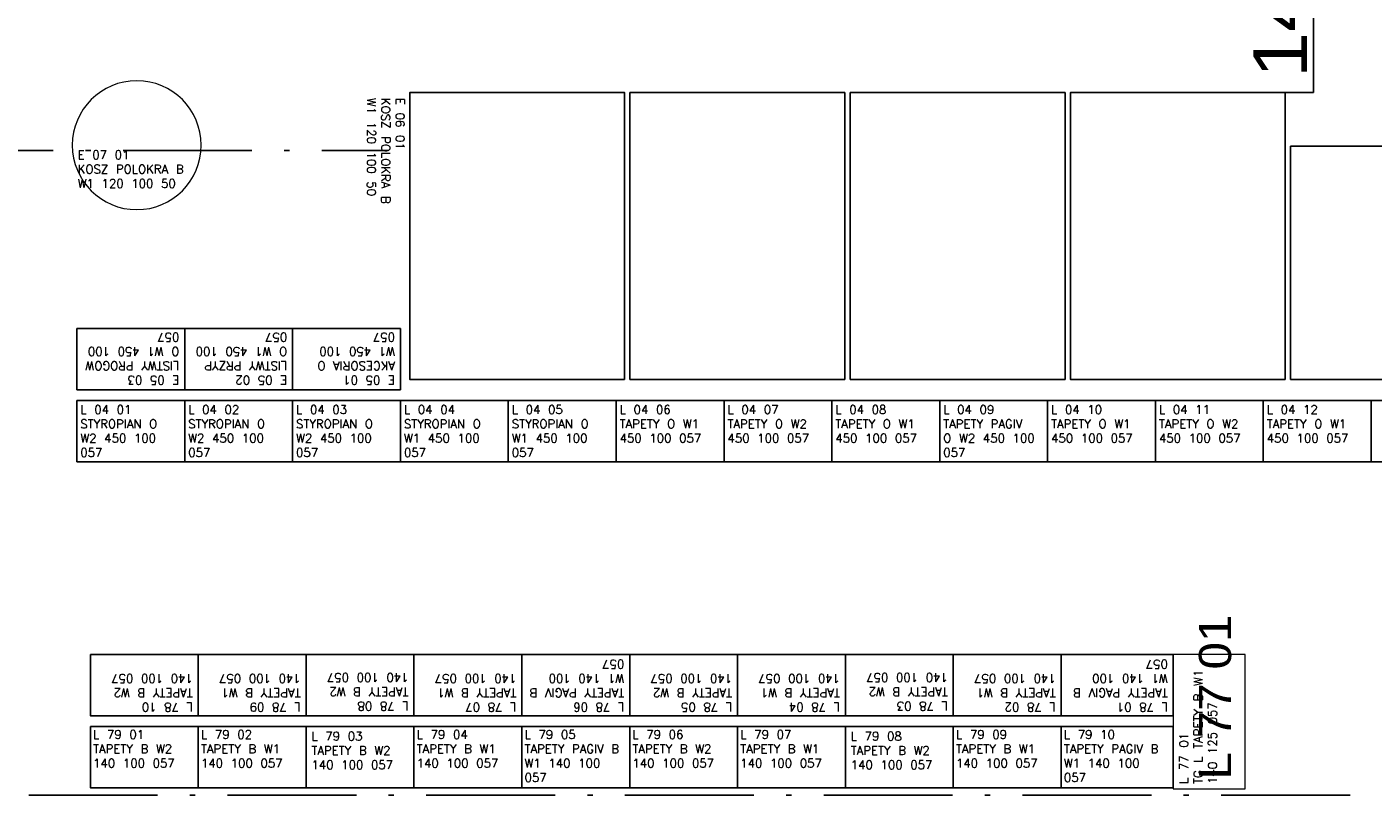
# Model space of a CAD drawing. Extents: x 153948 to 285449, y -89387 to -60195.
# Tile 17 of 100: x 249014 to 250267, y -80240 to -79524. Entities that reach past the tile are written whole.
import ezdxf

# ---------------------------------------------------------------- set-up
doc = ezdxf.new("R2010")
doc.units = 0
doc.header["$LTSCALE"] = 100
doc.header["$MEASUREMENT"] = 0
doc.header["$PDMODE"] = 1
doc.linetypes.add('ACAD_ISO10W100', pattern=[18.5, 12, -3, 0.5, -3])
doc.layers.get('0').update_dxf_attribs({"linetype": 'CONTINUOUS'})
doc.layers.get('DEFPOINTS').update_dxf_attribs({"linetype": 'CONTINUOUS'})
for name, color, linetype in [('mago', 7, 'CONTINUOUS'), ('OSIE', 8, 'ACAD_ISO10W100'), ('R140', 2, 'CONTINUOUS'), ('R450', 1, 'CONTINUOUS'), ('RAK 450', 1, 'CONTINUOUS'), ('RS Minimasa VBA', 7, 'CONTINUOUS')]:
    doc.layers.add(name, color=color, linetype=linetype)
doc.layers.add('RAK 140', color=2, linetype='CONTINUOUS', lineweight=9)
doc.layers.add('RAK_450', color=1, linetype='CONTINUOUS', true_color=0xff0000)
doc.styles.add('arial', font='arial.ttf', dxfattribs={"width": 1.1})
doc.styles.get("Standard").update_dxf_attribs({"font": 'txt.shx'})
doc.dimstyles.new('srodek', dxfattribs={"dimscale": 100, "dimtxt": 0.5, "dimasz": 0.002, "dimexe": 0, "dimexo": 0, "dimgap": 0.05, "dimtad": 1, "dimjust": 2, "dimrnd": 0.5, "dimzin": 12, "dimtxsty": 'arial', "dimblk": 'ARCHTICK', "dimcen": 0.002, "dimclrt": 7, "dimazin": 0, "dimtfac": 1, "dimtix": 1, "dimtofl": 0, "dimtmove": 2, "dimatfit": 3, "dimldrblk": 'DOT', "dimfxl": 1, "dimtolj": 1, "dimtzin": 0, "dimarcsym": 0})

# ---------------------------------------------------------------- blocks, each defined once
blk = doc.blocks.new('_ARCHTICK')
at = {"color": 0, "linetype": 'ByBlock', "const_width": 0.15}
blk.add_lwpolyline([(-0.5, -0.5), (0.5, 0.5)], dxfattribs=at)
blk = doc.blocks.new('*D804')
at = {"color": 0, "lineweight": -2, "transparency": 16777216}
for p, q in [((250252.6, -79439.4), (250211.3, -79439.4)), ((250211.3, -79585.6), (250211.3, -79439.4)), ((250185.1, -79585.6), (250211.3, -79585.6))]:
    blk.add_line(p, q, dxfattribs=at)
at = {"layer": 'DEFPOINTS', "color": 0, "transparency": 16777216}
for p in [(250211.3, -79439.4), (250252.6, -79439.4), (250185.1, -79585.6)]:
    blk.add_point(p, dxfattribs=at)
at = {"color": 0, "lineweight": -2, "transparency": 16777216, "xscale": 0.2, "yscale": 0.2, "zscale": 0.2}
for p, rotation in [((250211.3, -79439.4), 90), ((250211.3, -79585.6), 270)]:
    blk.add_blockref('_ARCHTICK', p, dxfattribs=dict(at, rotation=rotation))
at = {"color": 7, "transparency": 16777216, "insert": (250180.7, -79507.8), "char_height": 50, "attachment_point": 5, "rotation": 90, "style": 'arial'}
blk.add_mtext('\\A1;146', dxfattribs=at)
blk = doc.blocks.new('_Dot')
at = {"color": 0, "linetype": 'ByBlock', "lineweight": -2}
blk.add_line((-0.5, 0), (-1, 0), dxfattribs=at)
at = {"color": 0, "linetype": 'ByBlock', "const_width": 0.5}
blk.add_lwpolyline([(-0.25, 0, 1), (0.25, 0, 1)], format="xyb", close=True, dxfattribs=at)

msp = doc.modelspace()

# ---------------------------------------------------------------- linework, layer by layer
at = {"layer": 'OSIE', "ltscale": 0.1}
for p, q in [((248363.17, -79639.55), (249349.98, -79639.55)), ((247720.4, -80239.55), (263229.19, -80239.55))]:
    msp.add_line(p, q, dxfattribs=at)
at = {"layer": 'R140', "extrusion": (0, -1.22465e-16, -1)}
for points in [[(-249072.77, -80108.74), (-249173.17, -80108.74), (-249173.17, -80165.74), (-249072.77, -80165.74)], [(-249173.17, -80108.74), (-249273.57, -80108.74), (-249273.57, -80165.74), (-249173.17, -80165.74)], [(-249273.57, -80108.74), (-249373.97, -80108.74), (-249373.97, -80165.74), (-249273.57, -80165.74)], [(-249373.97, -80108.74), (-249474.37, -80108.74), (-249474.37, -80165.74), (-249373.97, -80165.74)], [(-249474.37, -80108.74), (-249574.77, -80108.74), (-249574.77, -80165.74), (-249474.37, -80165.74)], [(-249574.77, -80108.74), (-249675.17, -80108.74), (-249675.17, -80165.74), (-249574.77, -80165.74)], [(-249675.17, -80108.74), (-249775.57, -80108.74), (-249775.57, -80165.74), (-249675.17, -80165.74)], [(-249775.57, -80108.74), (-249875.97, -80108.74), (-249875.97, -80165.74), (-249775.57, -80165.74)], [(-249875.97, -80108.74), (-249976.37, -80108.74), (-249976.37, -80165.74), (-249875.97, -80165.74)], [(-249976.37, -80108.74), (-250080.77, -80108.74), (-250080.77, -80165.74), (-249976.37, -80165.74)], [(-249072.77, -80175.74), (-249173.17, -80175.74), (-249173.17, -80232.74), (-249072.77, -80232.74)], [(-249173.17, -80175.74), (-249273.57, -80175.74), (-249273.57, -80232.74), (-249173.17, -80232.74)], [(-249273.57, -80175.74), (-249373.97, -80175.74), (-249373.97, -80232.74), (-249273.57, -80232.74)], [(-249373.97, -80175.74), (-249474.37, -80175.74), (-249474.37, -80232.74), (-249373.97, -80232.74)], [(-249474.37, -80175.74), (-249574.77, -80175.74), (-249574.77, -80232.74), (-249474.37, -80232.74)], [(-249574.77, -80175.74), (-249675.17, -80175.74), (-249675.17, -80232.74), (-249574.77, -80232.74)], [(-249675.17, -80175.74), (-249775.57, -80175.74), (-249775.57, -80232.74), (-249675.17, -80232.74)], [(-249775.57, -80175.74), (-249875.97, -80175.74), (-249875.97, -80232.74), (-249775.57, -80232.74)], [(-249875.97, -80175.74), (-249976.37, -80175.74), (-249976.37, -80232.74), (-249875.97, -80232.74)], [(-249976.37, -80175.74), (-250080.77, -80175.74), (-250080.77, -80232.74), (-249976.37, -80232.74)]]:
    msp.add_lwpolyline(points, close=True, dxfattribs=at)
at = {"layer": 'R450', "extrusion": (0, -1.22465e-16, -1)}
for points in [[(-249261, -79872.24), (-249361.4, -79872.24), (-249361.4, -79929.24), (-249261, -79929.24)], [(-249361.4, -79872.24), (-249461.8, -79872.24), (-249461.8, -79929.24), (-249361.4, -79929.24)], [(-249461.8, -79872.24), (-249562.2, -79872.24), (-249562.2, -79929.24), (-249461.8, -79929.24)], [(-249562.2, -79872.24), (-249662.6, -79872.24), (-249662.6, -79929.24), (-249562.2, -79929.24)], [(-249662.6, -79872.24), (-249763, -79872.24), (-249763, -79929.24), (-249662.6, -79929.24)], [(-249863.4, -79872.24), (-249963.8, -79872.24), (-249963.8, -79929.24), (-249863.4, -79929.24)], [(-249963.8, -79872.24), (-250064.2, -79872.24), (-250064.2, -79929.24), (-249963.8, -79929.24)], [(-250064.2, -79872.24), (-250164.6, -79872.24), (-250164.6, -79929.24), (-250064.2, -79929.24)], [(-250164.6, -79872.24), (-250265, -79872.24), (-250265, -79929.24), (-250164.6, -79929.24)], [(-250265, -79872.24), (-250365.4, -79872.24), (-250365.4, -79929.24), (-250265, -79929.24)]]:
    msp.add_lwpolyline(points, close=True, dxfattribs=at)
at = {"layer": 'RAK 140', "extrusion": (0, -1.22465e-16, -1)}
msp.add_lwpolyline([(-250147.77, -80233.74), (-250147.77, -80108.74), (-250080.77, -80108.74), (-250080.77, -80233.74)], close=True, dxfattribs=at)
msp.add_circle((-249115.96, -79634.53), 60, dxfattribs=at)
at = {"layer": 'RAK 450'}
for points in [[(249570.05, -79852.59), (249370.05, -79852.59), (249370.05, -79585.59), (249570.05, -79585.59)], [(249775.05, -79852.59), (249575.05, -79852.59), (249575.05, -79585.59), (249775.05, -79585.59)], [(249980.05, -79852.59), (249780.05, -79852.59), (249780.05, -79585.59), (249980.05, -79585.59)], [(250185.05, -79852.59), (249985.05, -79852.59), (249985.05, -79585.59), (250185.05, -79585.59)], [(250450.05, -79852.59), (250190.05, -79852.59), (250190.05, -79635.59), (250450.05, -79635.59)]]:
    msp.add_lwpolyline(points, close=True, dxfattribs=at)
at = {"layer": 'RAK 450', "extrusion": (0, -1.22465e-16, -1)}
for points in [[(-249060.2, -79872.24), (-249160.6, -79872.24), (-249160.6, -79929.24), (-249060.2, -79929.24)], [(-249160.6, -79872.24), (-249261, -79872.24), (-249261, -79929.24), (-249160.6, -79929.24)], [(-249763, -79872.24), (-249863.4, -79872.24), (-249863.4, -79929.24), (-249763, -79929.24)]]:
    msp.add_lwpolyline(points, close=True, dxfattribs=at)
at = {"layer": 'RAK_450'}
for points in [[(249160.6, -79862.24), (249060.2, -79862.24), (249060.2, -79805.24), (249160.6, -79805.24)], [(249261, -79862.24), (249160.6, -79862.24), (249160.6, -79805.24), (249261, -79805.24)], [(249361.4, -79862.24), (249261, -79862.24), (249261, -79805.24), (249361.4, -79805.24)]]:
    msp.add_lwpolyline(points, close=True, dxfattribs=at)

# ---------------------------------------------------------------- texts
at = {"layer": 'mago', "insert": (250104.62, -80225.16, 40), "char_height": 30, "width": 672.04, "attachment_point": 1, "rotation": 90, "style": 'arial'}
msp.add_mtext('L 77 01', dxfattribs=at)
at = {"layer": 'RS Minimasa VBA', "char_height": 8, "attachment_point": 1}
for s, insert, width, rotation in [('E 06 01^M^JKOSZ POLOKRA B W1 120 100 50', (249365.05, -79590.59), 115, 270), ('E 05 03^M^JLISTWY PROGOW O W1 450 100 057', (249155.6, -79857.24), 95.4, 180), ('E 05 02^M^JLISTWY PRZYP O W1 450 100 057', (249256, -79857.24), 95.4, 180), ('E 05 01^M^JAKCESORIA O W1 450 100 057', (249356.4, -79857.24), 95.4, 180), ('L 77 01^M^JTG L TAPETY B W1 140 125 057', (250086.61, -80229.13), 120, 90), ('L 78 10^M^JTAPETY B W2 140 100 057', (249168.17, -80161.71), 95.4, 180), ('L 78 09^M^JTAPETY B W1 140 100 057', (249268.57, -80161.71), 95.4, 180), ('L 78 08^M^JTAPETY B W2 140 100 057', (249368.97, -80160.74), 95.4, 180), ('L 78 07^M^JTAPETY B W1 140 100 057', (249469.37, -80161.71), 95.4, 180), ('L 78 06^M^JTAPETY PAGIV B W1 140 100 057', (249569.77, -80161.71), 95.4, 180), ('L 78 05^M^JTAPETY B W2 140 100 057', (249670.17, -80161.71), 95.4, 180), ('L 78 04^M^JTAPETY B W1 140 100 057', (249770.57, -80161.71), 95.4, 180), ('L 78 03^M^JTAPETY B W2 140 100 057', (249870.97, -80160.74), 95.4, 180), ('L 78 02^M^JTAPETY B W1 140 100 057', (249971.37, -80161.71), 95.4, 180), ('L 78 01^M^JTAPETY PAGIV B W1 140 100 057', (250075.77, -80161.71), 99.4, 180)]:
    msp.add_mtext(s, dxfattribs=dict(at, insert=insert, width=width, rotation=rotation))
for s, insert, width in [('E 07 01^M^JKOSZ POLOKRA B W1 120 100 50', (249060.96, -79639.53), 115), ('L 04 01^M^JSTYROPIAN O W2 450 100 057', (249063.43, -79876.65), 95.4), ('L 04 02^M^JSTYROPIAN O W2 450 100 057', (249163.83, -79876.65), 95.4), ('L 04 03^M^JSTYROPIAN O W2 450 100 057', (249264.23, -79876.65), 95.4), ('L 04 04^M^JSTYROPIAN O W1 450 100 057', (249364.63, -79876.65), 95.4), ('L 04 05^M^JSTYROPIAN O W1 450 100 057', (249465.03, -79876.65), 95.4), ('L 04 06^M^JTAPETY O W1 450 100 057', (249565.43, -79876.65), 95.4), ('L 04 07^M^JTAPETY O W2 450 100 057', (249665.83, -79876.65), 95.4), ('L 04 08^M^JTAPETY O W1 450 100 057', (249766.23, -79876.65), 95.4), ('L 04 09^M^JTAPETY PAGIV O W2 450 100 057', (249866.63, -79876.65), 95.4), ('L 04 10^M^JTAPETY O W1 450 100 057', (249967.03, -79876.65), 95.4), ('L 04 11^M^JTAPETY O W2 450 100 057', (250067.43, -79876.65), 95.4), ('L 04 12^M^JTAPETY O W1 450 100 057', (250167.83, -79876.65), 95.4), ('L 79 01^M^JTAPETY B W2 140 100 057', (249075.32, -80179.19), 95.4), ('L 79 02^M^JTAPETY B W1 140 100 057', (249175.72, -80179.19), 95.4), ('L 79 03^M^JTAPETY B W2 140 100 057', (249278.57, -80180.74), 95.4), ('L 79 04^M^JTAPETY B W1 140 100 057', (249376.52, -80179.19), 95.4), ('L 79 05^M^JTAPETY PAGIV B W1 140 100 057', (249476.92, -80179.19), 95.4), ('L 79 06^M^JTAPETY B W2 140 100 057', (249577.32, -80179.19), 95.4), ('L 79 07^M^JTAPETY B W1 140 100 057', (249677.72, -80179.19), 95.4), ('L 79 08^M^JTAPETY B W2 140 100 057', (249780.57, -80180.74), 95.4), ('L 79 09^M^JTAPETY B W1 140 100 057', (249878.52, -80179.19), 95.4), ('L 79 10^M^JTAPETY PAGIV B W1 140 100 057', (249978.92, -80179.19), 99.4)]:
    msp.add_mtext(s, dxfattribs=dict(at, insert=insert, width=width))

# ---------------------------------------------------------------- dimensions: what is measured, and where the dimension line sits
dim = msp.add_linear_dim(base=(250211.27, -79439.44), p1=(250185.05, -79585.59), p2=(250252.6, -79439.44), angle=90, dimstyle='srodek', override={"dimdec": 0, "dimrnd": 0, "dimtdec": 0, "dimfxl": 24, "dimfxlon": 1})
dim.commit()
dim.dimension.update_dxf_attribs({"geometry": '*D804', "text_midpoint": (250180.74, -79507.8)})

doc.saveas('drawing.dxf')
